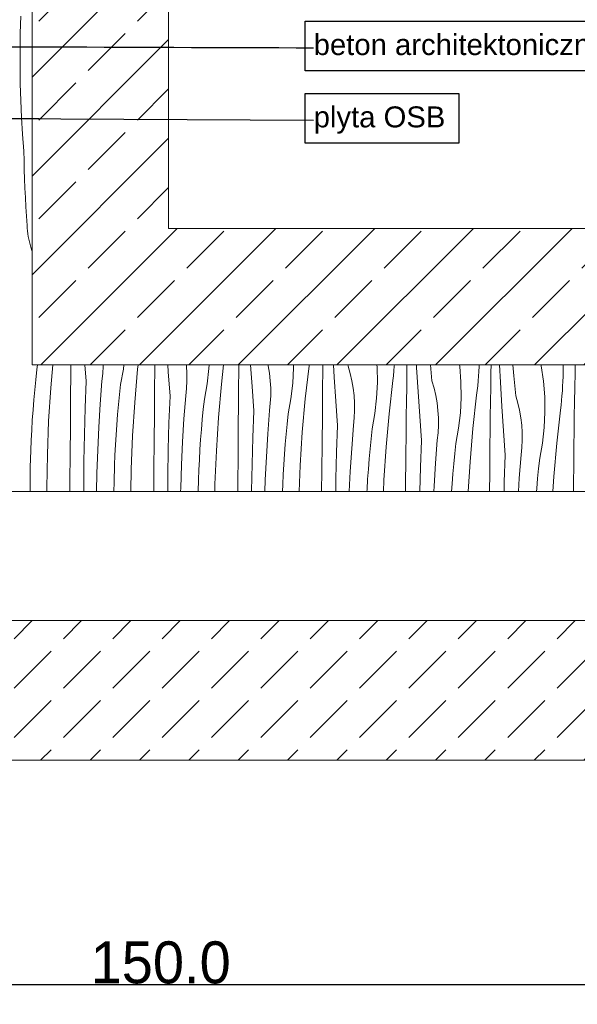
# Model space of a CAD drawing. Header units: millimetres. Extents: x -7814 to 55813, y 465 to 25965.
# Tile 71 of 112: x 52355 to 53154, y 6989 to 8399. Entities that reach past the tile are written whole.
import ezdxf

# ---------------------------------------------------------------- set-up
doc = ezdxf.new("R2010")
doc.units = ezdxf.units.MM
for name, color, linetype, lineweight in [('2D Drafting - General2', 251, 'Continuous', 15), ('2D Drafting - General81', 251, 'Continuous', 20), ('Annotation - Label5', 161, 'Continuous', 25)]:
    doc.layers.add(name, color=color, linetype=linetype, lineweight=lineweight)
doc.layers.add('Wymiarowanie', color=7, linetype='Continuous')
doc.styles.add('GENERATED_STYLE_1', font='arial.ttf')
doc.styles.add('GENERATED_STYLE_3', font='kartika.ttf')
doc.styles.get("Standard").update_dxf_attribs({"font": 'arial.ttf'})
doc.dimstyles.new('GENERATED_STYLE__19', dxfattribs={"dimtxt": 0.18, "dimasz": 91.2, "dimexe": 0.18, "dimexo": 0.0625, "dimgap": 0.09, "dimtad": 0, "dimtih": 1, "dimtoh": 1, "dimdec": 4, "dimzin": 0, "dimdsep": 46, "dimtxsty": 'Standard', "dimcen": 0.09, "dimadec": 0, "dimazin": 0, "dimtfac": 1, "dimtdec": 4, "dimtmove": 0, "dimatfit": 3, "dimldrblk": 'ARROWHEAD_5', "dimfxl": 0, "dimtolj": 1, "dimtzin": 0, "dimarcsym": 0})
doc.dimstyles.new('GENERATED_STYLE__8', dxfattribs={"dimtxt": 60.000002, "dimasz": 57, "dimexe": 0.18, "dimexo": 0, "dimgap": 0.09, "dimtad": 1, "dimtih": 1, "dimtoh": 1, "dimdec": 1, "dimlfac": 0.1, "dimzin": 0, "dimdsep": 46, "dimtxsty": 'GENERATED_STYLE_3', "dimblk": 'ARROWHEAD_6', "dimblk1": 'ARROWHEAD_6', "dimblk2": 'ARROWHEAD_6', "dimcen": 0.09, "dimclrd": 161, "dimclre": 161, "dimclrt": 161, "dimadec": 0, "dimazin": 0, "dimtfac": 1, "dimtdec": 4, "dimtmove": 0, "dimatfit": 3, "dimfxl": 0, "dimtolj": 1, "dimtzin": 0, "dimarcsym": 0})

# ---------------------------------------------------------------- blocks, each defined once
blk = doc.blocks.new('*X20')
at = {"layer": '2D Drafting - General81', "linetype": 'Continuous'}
for p, q in [((-46447.8, 56021.3), (-46447, 56045.4)), ((-46448.1, 55997.2), (-46447.8, 56021.3)), ((-46448.1, 55973), (-46448.1, 55997.2)), ((-46447.8, 55948.9), (-46448.1, 55973)), ((-46447.1, 55924.7), (-46447.8, 55948.9)), ((-46446, 55900.6), (-46447.1, 55924.7)), ((-46444.5, 55876.5), (-46446, 55900.6)), ((-46442.7, 55852.4), (-46444.5, 55876.5)), ((-46442.5, 55839.1), (-46442.7, 55852.4)), ((-46442.1, 55825.8), (-46442.5, 55839.1)), ((-46441.6, 55812.5), (-46442.1, 55825.8)), ((-46441.1, 55799.2), (-46441.6, 55812.5)), ((-46440.4, 55785.9), (-46441.1, 55799.2)), ((-46439.7, 55772.6), (-46440.4, 55785.9)), ((-46438.9, 55759.3), (-46439.7, 55772.6)), ((-46437.9, 55746), (-46438.9, 55759.3)), ((-46437.8, 55742), (-46437.9, 55746)), ((-46437.5, 55738.1), (-46437.8, 55742)), ((-46437, 55734.2), (-46437.5, 55738.1)), ((-46436.4, 55730.3), (-46437, 55734.2)), ((-46435.7, 55726.4), (-46436.4, 55730.3)), ((-46434.8, 55722.5), (-46435.7, 55726.4)), ((-46433.8, 55718.7), (-46434.8, 55722.5)), ((-46432.7, 55714.9), (-46433.8, 55718.7)), ((-46431, 55708.9), (-46432.7, 55714.9)), ((-46425.8, 55525.2), (-46424.3, 55539.7)), ((-46424.3, 55539.7), (-46423.1, 55546.2)), ((-46404.1, 55513.6), (-46401.2, 55546.2)), ((-46375.8, 55497.4), (-46375.4, 55536.7)), ((-46375.4, 55536.7), (-46375.3, 55546.2)), ((-46353.5, 55522.9), (-46355.2, 55546.2)), ((-46331, 55523.2), (-46329.8, 55533.9)), ((-46329.8, 55533.9), (-46329.2, 55544.6)), ((-46329.2, 55544.6), (-46329.2, 55546.2)), ((-46304.2, 55518.5), (-46300.2, 55540.3)), ((-46300.2, 55540.3), (-46299.6, 55546.2)), ((-46284, 55492.4), (-46279.8, 55540)), ((-46279.8, 55540), (-46279.1, 55546.2)), ((-46255.4, 55515.6), (-46255.2, 55536.5)), ((-46255.2, 55536.5), (-46255.1, 55546.2)), ((-46236, 55536.5), (-46236.7, 55546.2)), ((-46233.4, 55501.7), (-46236, 55536.5)), ((-46209.8, 55544.8), (-46210, 55546.2)), ((-46209.2, 55534.1), (-46209.8, 55544.8)), ((-46209.2, 55523.4), (-46209.2, 55534.1)), ((-46180.2, 55519.1), (-46177.6, 55541.2)), ((-46177.6, 55541.2), (-46177.4, 55546.2)), ((-46159.7, 55518.8), (-46156.7, 55546.2)), ((-46135.1, 55515.3), (-46134.9, 55536.2)), ((-46134.9, 55536.2), (-46134.7, 55546.2)), ((-46115.9, 55515.4), (-46118, 55546.2)), ((-46092.9, 55544.9), (-46093.2, 55546.2)), ((-46091, 55534.3), (-46092.9, 55544.9)), ((-46089.8, 55523.7), (-46091, 55534.3)), ((-46057.6, 55520), (-46056.5, 55542.2)), ((-46056.5, 55542.2), (-46056.5, 55546.2)), ((-46039.7, 55497.7), (-46034.3, 55545.2)), ((-46034.3, 55545.2), (-46034.2, 55546.2)), ((-46014.8, 55515), (-46014.5, 55535.9)), ((-46014.5, 55535.9), (-46014.4, 55546.2)), ((-45998.2, 55529), (-45999.2, 55546.2)), ((-45978.3, 55544.4), (-45978.5, 55546.2)), ((-45975.2, 55534.2), (-45978.3, 55544.4)), ((-45972.8, 55523.7), (-45975.2, 55534.2)), ((-45936.7, 55543.2), (-45937, 55546.2)), ((-45936.4, 55521), (-45936.7, 55543.2)), ((-45913.5, 55530.8), (-45912.7, 55537.7)), ((-45912.7, 55537.7), (-45912.1, 55544.5)), ((-45912.1, 55544.5), (-45912, 55546.2)), ((-45894.4, 55514.7), (-45894.1, 55535.6)), ((-45894.1, 55535.6), (-45894, 55546.2)), ((-45880.1, 55542.7), (-45880.3, 55546.2)), ((-45878.1, 55507.9), (-45880.1, 55542.7)), ((-45858.2, 55523.3), (-45860.4, 55546.2)), ((-45818.5, 55544.1), (-45818.8, 55546.2)), ((-45816.7, 55522), (-45818.5, 55544.1)), ((-45791.5, 55530.2), (-45791.1, 55537.1)), ((-45791.1, 55537.1), (-45790.7, 55543.9)), ((-45790.7, 55543.9), (-45790.6, 55546.2)), ((-45774.1, 55514.4), (-45773.7, 55535.3)), ((-45773.7, 55535.3), (-45773.5, 55546.2)), ((-45760.1, 55521.5), (-45761.3, 55546.2)), ((-45740.9, 55530.6), (-45742.2, 55546.2)), ((-45701.6, 55544.9), (-45701.9, 55546.2)), ((-45698.4, 55522.9), (-45701.6, 55544.9)), ((-45670.4, 55529.6), (-45670.2, 55536.5)), ((-45670.2, 55546.2), (-45670.2, 55536.5)), ((-45653.7, 55514.2), (-45653.3, 55535.1)), ((-45653.3, 55535.1), (-45653.1, 55546.2)), ((-46427.2, 55510.8), (-46425.8, 55525.2)), ((-46354.9, 55484.8), (-46353.5, 55522.9)), ((-46333.4, 55490.3), (-46331, 55523.2)), ((-46209.7, 55512.7), (-46209.2, 55523.4)), ((-46184.1, 55497.3), (-46180.2, 55519.1)), ((-46163.9, 55471.2), (-46159.7, 55518.8)), ((-46089.1, 55513), (-46089.8, 55523.7)), ((-46060.1, 55498), (-46057.6, 55520)), ((-45995.9, 55494.2), (-45998.2, 55529)), ((-45970.9, 55513.2), (-45972.8, 55523.7)), ((-45937.5, 55498.8), (-45936.4, 55521)), ((-45919.6, 55476.5), (-45914.3, 55524)), ((-45914.3, 55524), (-45913.5, 55530.8)), ((-45855.2, 55513), (-45858.2, 55523.3)), ((-45816.3, 55499.8), (-45816.7, 55522)), ((-45792.7, 55516.5), (-45792, 55523.4)), ((-45792, 55523.4), (-45791.5, 55530.2)), ((-45758, 55486.7), (-45760.1, 55521.5)), ((-45738.1, 55502.1), (-45740.9, 55530.6)), ((-45696.6, 55500.8), (-45698.4, 55522.9)), ((-45671, 55515.9), (-45670.6, 55522.7)), ((-45670.6, 55522.7), (-45670.4, 55529.6)), ((-46428.5, 55496.3), (-46427.2, 55510.8)), ((-46407.2, 55465.8), (-46404.1, 55513.6)), ((-46305.7, 55504.1), (-46304.2, 55518.5)), ((-46255.7, 55476.2), (-46255.4, 55515.6)), ((-46210.9, 55502), (-46209.7, 55512.7)), ((-46135.3, 55494.4), (-46135.1, 55515.3)), ((-46113.3, 55480.5), (-46115.9, 55515.4)), ((-46089.1, 55502.2), (-46089.1, 55513)), ((-46015, 55494.1), (-46014.8, 55515)), ((-45969.7, 55502.5), (-45970.9, 55513.2)), ((-45894.7, 55493.8), (-45894.4, 55514.7)), ((-45875.8, 55473), (-45878.1, 55507.9)), ((-45852.7, 55502.5), (-45855.2, 55513)), ((-45794.2, 55502.8), (-45793.4, 55509.7)), ((-45793.4, 55509.7), (-45792.7, 55516.5)), ((-45774.4, 55493.6), (-45774.1, 55514.4)), ((-45672, 55502.2), (-45671.4, 55509)), ((-45671.4, 55509), (-45671, 55515.9)), ((-45654, 55493.3), (-45653.7, 55514.2)), ((-46429.6, 55481.9), (-46428.5, 55496.3)), ((-46376.1, 55458), (-46375.8, 55497.4)), ((-46307.1, 55489.6), (-46305.7, 55504.1)), ((-46287.1, 55444.7), (-46284, 55492.4)), ((-46234.9, 55463.6), (-46233.4, 55501.7)), ((-46213.4, 55469.1), (-46210.9, 55502)), ((-46185.7, 55482.9), (-46184.1, 55497.3)), ((-46135.7, 55455), (-46135.3, 55494.4)), ((-46090.8, 55480.9), (-46089.7, 55491.5)), ((-46089.7, 55491.5), (-46089.1, 55502.2)), ((-46064.1, 55476.1), (-46060.1, 55498)), ((-46043.9, 55450), (-46039.7, 55497.7)), ((-46015.2, 55473.2), (-46015, 55494.1)), ((-45993.3, 55459.4), (-45995.9, 55494.2)), ((-45969.1, 55491.8), (-45969.7, 55502.5)), ((-45969, 55481.1), (-45969.1, 55491.8)), ((-45940, 55476.8), (-45937.5, 55498.8)), ((-45895, 55472.9), (-45894.7, 55493.8)), ((-45850.9, 55492), (-45852.7, 55502.5)), ((-45849.6, 55481.3), (-45850.9, 55492)), ((-45817.4, 55477.7), (-45816.3, 55499.8)), ((-45799.5, 55455.3), (-45794.2, 55502.8)), ((-45774.7, 55472.7), (-45774.4, 55493.6)), ((-45735.1, 55491.8), (-45738.1, 55502.1)), ((-45732.7, 55481.4), (-45735.1, 55491.8)), ((-45696.3, 55478.6), (-45696.6, 55500.8)), ((-45673.3, 55488.5), (-45672.6, 55495.3)), ((-45672.6, 55495.3), (-45672, 55502.2)), ((-45654.3, 55472.4), (-45654, 55493.3)), ((-46430.6, 55467.4), (-46429.6, 55481.9)), ((-46356, 55446.6), (-46354.9, 55484.8)), ((-46335.5, 55457.3), (-46333.4, 55490.3)), ((-46308.4, 55475.2), (-46307.1, 55489.6)), ((-46187.1, 55468.4), (-46185.7, 55482.9)), ((-46114.8, 55442.4), (-46113.3, 55480.5)), ((-46093.3, 55447.9), (-46090.8, 55480.9)), ((-45969.6, 55470.4), (-45969, 55481.1)), ((-45944, 55455), (-45940, 55476.8)), ((-45849, 55470.6), (-45849.6, 55481.3)), ((-45820, 55455.6), (-45817.4, 55477.7)), ((-45755.7, 55451.8), (-45758, 55486.7)), ((-45730.8, 55470.8), (-45732.7, 55481.4)), ((-45697.4, 55456.5), (-45696.3, 55478.6)), ((-45679.5, 55434.2), (-45674.1, 55481.7)), ((-45674.1, 55481.7), (-45673.3, 55488.5)), ((-46431.5, 55452.9), (-46430.6, 55467.4)), ((-46409.1, 55418.1), (-46407.2, 55465.8)), ((-46309.5, 55460.7), (-46308.4, 55475.2)), ((-46256.1, 55436.9), (-46255.7, 55476.2)), ((-46235.9, 55425.4), (-46234.9, 55463.6)), ((-46215.4, 55436.1), (-46213.4, 55469.1)), ((-46188.3, 55454), (-46187.1, 55468.4)), ((-46167, 55423.5), (-46163.9, 55471.2)), ((-46065.6, 55461.7), (-46064.1, 55476.1)), ((-46015.6, 55433.9), (-46015.2, 55473.2)), ((-45970.8, 55459.7), (-45969.6, 55470.4)), ((-45923.8, 55428.9), (-45919.6, 55476.5)), ((-45895.2, 55452), (-45895, 55472.9)), ((-45873.2, 55438.2), (-45875.8, 55473)), ((-45849, 55459.9), (-45849, 55470.6)), ((-45774.9, 55451.8), (-45774.7, 55472.7)), ((-45729.6, 55460.2), (-45730.8, 55470.8)), ((-45654.6, 55451.5), (-45654.3, 55472.4)), ((-46432.2, 55438.4), (-46431.5, 55452.9)), ((-46376.5, 55418.7), (-46376.1, 55458)), ((-46337, 55424.3), (-46335.5, 55457.3)), ((-46310.5, 55446.2), (-46309.5, 55460.7)), ((-46189.5, 55439.5), (-46188.3, 55454)), ((-46136, 55415.7), (-46135.7, 55455)), ((-46067, 55447.3), (-46065.6, 55461.7)), ((-46047, 55402.3), (-46043.9, 55450)), ((-45994.7, 55421.2), (-45993.3, 55459.4)), ((-45973.2, 55426.7), (-45970.8, 55459.7)), ((-45945.5, 55440.5), (-45944, 55455)), ((-45895.5, 55412.7), (-45895.2, 55452)), ((-45850.7, 55438.5), (-45849.5, 55449.2)), ((-45849.5, 55449.2), (-45849, 55459.9)), ((-45823.9, 55433.8), (-45820, 55455.6)), ((-45803.7, 55407.7), (-45799.5, 55455.3)), ((-45775.1, 55430.9), (-45774.9, 55451.8)), ((-45753.1, 55417), (-45755.7, 55451.8)), ((-45728.9, 55449.5), (-45729.6, 55460.2)), ((-45728.9, 55438.7), (-45728.9, 55449.5)), ((-45699.9, 55434.5), (-45697.4, 55456.5)), ((-45654.8, 55430.6), (-45654.6, 55451.5)), ((-46432.8, 55423.9), (-46432.2, 55438.4)), ((-46356.6, 55408.5), (-46356, 55446.6)), ((-46311.4, 55431.7), (-46310.5, 55446.2)), ((-46289, 55396.9), (-46287.1, 55444.7)), ((-46256.4, 55397.5), (-46256.1, 55436.9)), ((-46217, 55403.1), (-46215.4, 55436.1)), ((-46190.5, 55425.1), (-46189.5, 55439.5)), ((-46115.8, 55404.3), (-46114.8, 55442.4)), ((-46095.3, 55414.9), (-46093.3, 55447.9)), ((-46068.3, 55432.8), (-46067, 55447.3)), ((-45946.9, 55426.1), (-45945.5, 55440.5)), ((-45874.7, 55400.1), (-45873.2, 55438.2)), ((-45853.2, 55405.6), (-45850.7, 55438.5)), ((-45729.5, 55428), (-45728.9, 55438.7)), ((-45703.9, 55412.6), (-45699.9, 55434.5)), ((-46433.6, 55399.8), (-46432.8, 55423.9)), ((-46338.1, 55391.2), (-46337, 55424.3)), ((-46312.2, 55417.3), (-46311.4, 55431.7)), ((-46236.5, 55387.3), (-46235.9, 55425.4)), ((-46191.3, 55410.6), (-46190.5, 55425.1)), ((-46169, 55375.7), (-46167, 55423.5)), ((-46069.4, 55418.4), (-46068.3, 55432.8)), ((-46015.9, 55394.5), (-46015.6, 55433.9)), ((-45995.8, 55383.1), (-45994.7, 55421.2)), ((-45975.3, 55393.8), (-45973.2, 55426.7)), ((-45948.2, 55411.7), (-45946.9, 55426.1)), ((-45926.9, 55381.2), (-45923.8, 55428.9)), ((-45825.5, 55419.4), (-45823.9, 55433.8)), ((-45775.5, 55391.5), (-45775.1, 55430.9)), ((-45730.6, 55417.4), (-45729.5, 55428)), ((-45683.7, 55386.5), (-45679.5, 55434.2)), ((-45655, 55409.7), (-45654.8, 55430.6)), ((-46409.9, 55370.2), (-46409.1, 55418.1)), ((-46376.8, 55379.4), (-46376.5, 55418.7)), ((-46356.8, 55370.3), (-46356.6, 55408.5)), ((-46312.8, 55402.8), (-46312.2, 55417.3)), ((-46192.1, 55396.1), (-46191.3, 55410.6)), ((-46136.3, 55376.4), (-46136, 55415.7)), ((-46096.9, 55381.9), (-46095.3, 55414.9)), ((-46070.4, 55403.9), (-46069.4, 55418.4)), ((-45949.3, 55397.2), (-45948.2, 55411.7)), ((-45895.9, 55373.4), (-45895.5, 55412.7)), ((-45826.9, 55404.9), (-45825.5, 55419.4)), ((-45806.5, 55365.3), (-45803.7, 55407.7)), ((-45754.6, 55378.9), (-45753.1, 55417)), ((-45733.1, 55384.4), (-45730.6, 55417.4)), ((-45705.4, 55398.2), (-45703.9, 55412.6)), ((-45655.4, 55370.4), (-45655, 55409.7)), ((-46433.9, 55375.6), (-46433.6, 55399.8)), ((-46313.5, 55378.6), (-46312.8, 55402.8)), ((-46289.6, 55365.3), (-46289, 55396.9)), ((-46256.6, 55365.3), (-46256.4, 55397.5)), ((-46218.1, 55370.1), (-46217, 55403.1)), ((-46192.7, 55381.6), (-46192.1, 55396.1)), ((-46116.5, 55366.1), (-46115.8, 55404.3)), ((-46071.3, 55389.4), (-46070.4, 55403.9)), ((-46048.5, 55365.3), (-46047, 55402.3)), ((-46016.2, 55365.3), (-46015.9, 55394.5)), ((-45976.6, 55365.3), (-45975.3, 55393.8)), ((-45950.3, 55382.7), (-45949.3, 55397.2)), ((-45875.6, 55365.3), (-45874.7, 55400.1)), ((-45855.2, 55372.6), (-45853.2, 55405.6)), ((-45828.1, 55390.5), (-45826.9, 55404.9)), ((-45706.8, 55383.8), (-45705.4, 55398.2)), ((-46376.9, 55365.3), (-46376.8, 55379.4)), ((-46338.7, 55365.3), (-46338.1, 55391.2)), ((-46313.7, 55365.3), (-46313.5, 55378.6)), ((-46236.7, 55365.3), (-46236.5, 55387.3)), ((-46193.2, 55365.3), (-46192.7, 55381.6)), ((-46097.5, 55365.3), (-46096.9, 55381.9)), ((-46072, 55374.9), (-46071.3, 55389.4)), ((-45996.1, 55365.3), (-45995.8, 55383.1)), ((-45951.2, 55368.2), (-45950.3, 55382.7)), ((-45927.5, 55365.3), (-45926.9, 55381.2)), ((-45829.3, 55376), (-45828.1, 55390.5)), ((-45775.7, 55365.3), (-45775.5, 55391.5)), ((-45755, 55365.3), (-45754.6, 55378.9)), ((-45734.3, 55365.3), (-45733.1, 55384.4)), ((-45708.1, 55369.3), (-45706.8, 55383.8)), ((-45685, 55365.3), (-45683.7, 55386.5)), ((-46433.9, 55365.3), (-46433.9, 55375.6)), ((-46409.9, 55365.3), (-46409.9, 55370.2)), ((-46356.8, 55365.3), (-46356.8, 55370.3)), ((-46218.2, 55365.3), (-46218.1, 55370.1)), ((-46169.2, 55365.3), (-46169, 55375.7)), ((-46136.4, 55365.3), (-46136.3, 55376.4)), ((-46116.5, 55365.3), (-46116.5, 55366.1)), ((-46072.4, 55365.3), (-46072, 55374.9)), ((-45951.4, 55365.3), (-45951.2, 55368.2)), ((-45895.9, 55365.3), (-45895.9, 55373.4)), ((-45855.5, 55365.3), (-45855.2, 55372.6)), ((-45830, 55365.3), (-45829.3, 55376)), ((-45708.4, 55365.3), (-45708.1, 55369.3)), ((-45655.4, 55365.3), (-45655.4, 55370.4))]:
    blk.add_line(p, q, dxfattribs=at)
blk = doc.blocks.new('Wype_nienie_24')
at = {"layer": '2D Drafting - General2', "linetype": 'Continuous'}
for p, q in [((-46431, 55546.2), (-46431, 57144.2)), ((-44835.4, 55546.2), (-46431, 55546.2)), ((-46611, 55365.3), (-46431, 55365.3)), ((-46431, 55365.3), (-44835.4, 55365.3))]:
    blk.add_line(p, q, dxfattribs=at)
at = {"layer": '2D Drafting - General81', "linetype": 'Continuous'}
blk.add_blockref('*X20', (0, 0), dxfattribs=at)
blk = doc.blocks.new('ARROWHEAD_6')
at = {"color": 0, "linetype": 'Continuous', "lineweight": 0}
for p, q in [((-0.5, -0.5), (0.5, 0.5)), ((0, 0), (-1, 0))]:
    blk.add_line(p, q, dxfattribs=at)
blk = doc.blocks.new('*D64')
at = {"layer": 'Defpoints', "color": 0, "linetype": 'Continuous'}
for p in [(51807.2, 7384.5), (53306.9, 7333.8), (53306.9, 7018)]:
    blk.add_point(p, dxfattribs=at)
at = {"layer": 'Wymiarowanie', "color": 161, "linetype": 'Continuous', "lineweight": -2}
for p, q in [((51807.2, 7384.5), (51807.2, 7017.8)), ((53306.9, 7333.8), (53306.9, 7017.8)), ((51864.2, 7018), (53249.9, 7018))]:
    blk.add_line(p, q, dxfattribs=at)
at = {"layer": 'Wymiarowanie', "color": 161, "linetype": 'Continuous', "lineweight": -2, "xscale": 56.99999999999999, "yscale": 56.99999999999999, "zscale": 56.99999999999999, "rotation": 180}
blk.add_blockref('ARROWHEAD_6', (51807.2, 7018), dxfattribs=at)
at = {"layer": 'Wymiarowanie', "color": 161, "linetype": 'Continuous', "lineweight": -2, "xscale": 56.99999999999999, "yscale": 56.99999999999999, "zscale": 56.99999999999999}
blk.add_blockref('ARROWHEAD_6', (53306.9, 7018), dxfattribs=at)
at = {"layer": 'Wymiarowanie', "color": 161, "linetype": 'Continuous', "lineweight": 25, "insert": (52557.1, 7049.1), "char_height": 60, "attachment_point": 5, "style": 'GENERATED_STYLE_3'}
blk.add_mtext('\\A1;150.0', dxfattribs=at)
blk = doc.blocks.new('ARROWHEAD_5')
at = {"color": 0, "linetype": 'Continuous', "lineweight": 0}
blk.add_line((0, 0), (-1, 0), dxfattribs=at)
blk.add_solid([(-1, 0.2679), (0, 0), (-1, -0.2679), (-1, 0.2679)], dxfattribs=at)

msp = doc.modelspace()

# ---------------------------------------------------------------- hatches: boundary and pattern name
at = {"layer": '2D Drafting - General81', "linetype": 'Continuous'}
h = msp.add_hatch(dxfattribs=at)
h.set_pattern_fill('SOLID___DASHED', color=256, style=0, pattern_type=2)
h.set_pattern_definition([(45, (98803.87, -47641.55), (-70.71068, 70.71068), []), (45, (98768.52, -47606.2), (-70.71068, 70.71068), [75, -25])])
h.paths.add_polyline_path([(52372.88, 9502.67), (52372.88, 7904.67), (52568.42, 7904.67), (53968.47, 7904.67), (53968.47, 8100.21), (52568.42, 8100.21), (52568.42, 9502.67)])
h = msp.add_hatch(dxfattribs=at)
h.set_pattern_fill('BETON', color=256, style=0, pattern_type=2)
h.set_pattern_definition([(45, (98803.87, -47641.55), (-70.71068, 70.71068), [75, -25]), (45, (98803.87, -47570.84), (-70.71068, 70.71068), [75, -25])])
h.paths.add_polyline_path([(53970.88, 7338.88), (52037.64, 7338.88), (52037.64, 7338.97), (51852.73, 7338.97), (51852.73, 7358.97), (52032.64, 7538.88), (53970.88, 7538.88)])

# ---------------------------------------------------------------- linework, layer by layer
at = {"layer": '2D Drafting - General2', "linetype": 'Continuous', "flags": 128}
for points in [[(52372.88, 9502.67), (52372.88, 7904.67), (52568.42, 7904.67), (53968.47, 7904.67), (53968.47, 8100.21), (52568.42, 8100.21), (52568.42, 9502.67)], [(53970.88, 7338.88), (52037.64, 7338.88), (52037.64, 7338.97), (51852.73, 7338.97), (51852.73, 7358.97), (52032.64, 7538.88), (53970.88, 7538.88)]]:
    msp.add_lwpolyline(points, close=True, dxfattribs=at)
at = {"layer": 'Annotation - Label5', "linetype": 'Continuous', "flags": 128}
for points in [[(52764.23, 8396.98), (53196.1, 8396.98), (53196.1, 8325.84), (52764.23, 8325.84)], [(52764.23, 8293.46), (52984.35, 8293.46), (52984.35, 8222.31), (52764.23, 8222.31)]]:
    msp.add_lwpolyline(points, close=True, dxfattribs=at)

# ---------------------------------------------------------------- block references
at = {"layer": '2D Drafting - General81', "linetype": 'Continuous'}
msp.add_blockref('Wype_nienie_24', (98803.87, -47641.55), dxfattribs=at)

# ---------------------------------------------------------------- texts
at = {"layer": 'Annotation - Label5', "linetype": 'Continuous', "char_height": 30, "attachment_point": 4, "style": 'GENERATED_STYLE_1'}
for s, insert, width in [('{beton architektoniczny}', (52776.23, 8358.81), 584.4641), ('{plyta OSB }', (52776.23, 8255.28), 196.115)]:
    msp.add_mtext(s, dxfattribs=dict(at, insert=insert, width=width))

# ---------------------------------------------------------------- dimensions: what is measured, and where the dimension line sits
at = {"layer": 'Wymiarowanie', "color": 161, "linetype": 'Continuous', "lineweight": 25}
dim = msp.add_linear_dim(base=(53306.95, 7017.99), p1=(51807.18, 7384.52), p2=(53306.95, 7333.8), dimstyle='GENERATED_STYLE__8', dxfattribs=at)
dim.commit()
dim.dimension.update_dxf_attribs({"geometry": '*D64', "text_midpoint": (52557.07, 7049.13)})

# ---------------------------------------------------------------- leaders
at = {"layer": 'Annotation - Label5', "linetype": 'Continuous', "path_type": 1, "annotation_type": 0, "has_hookline": 1, "hookline_direction": 0, "text_width": 413.9}
msp.add_leader([(51976.09, 8361.41), (52776.14, 8358.81)], dimstyle='GENERATED_STYLE__19', dxfattribs=at)
at = {"layer": 'Annotation - Label5', "linetype": 'Continuous', "annotation_type": 0, "has_hookline": 1, "hookline_direction": 0, "text_width": 183.68}
msp.add_leader([(52291.9, 8257.88), (52776.14, 8255.28)], dimstyle='GENERATED_STYLE__19', dxfattribs=at)

doc.saveas('drawing.dxf')
